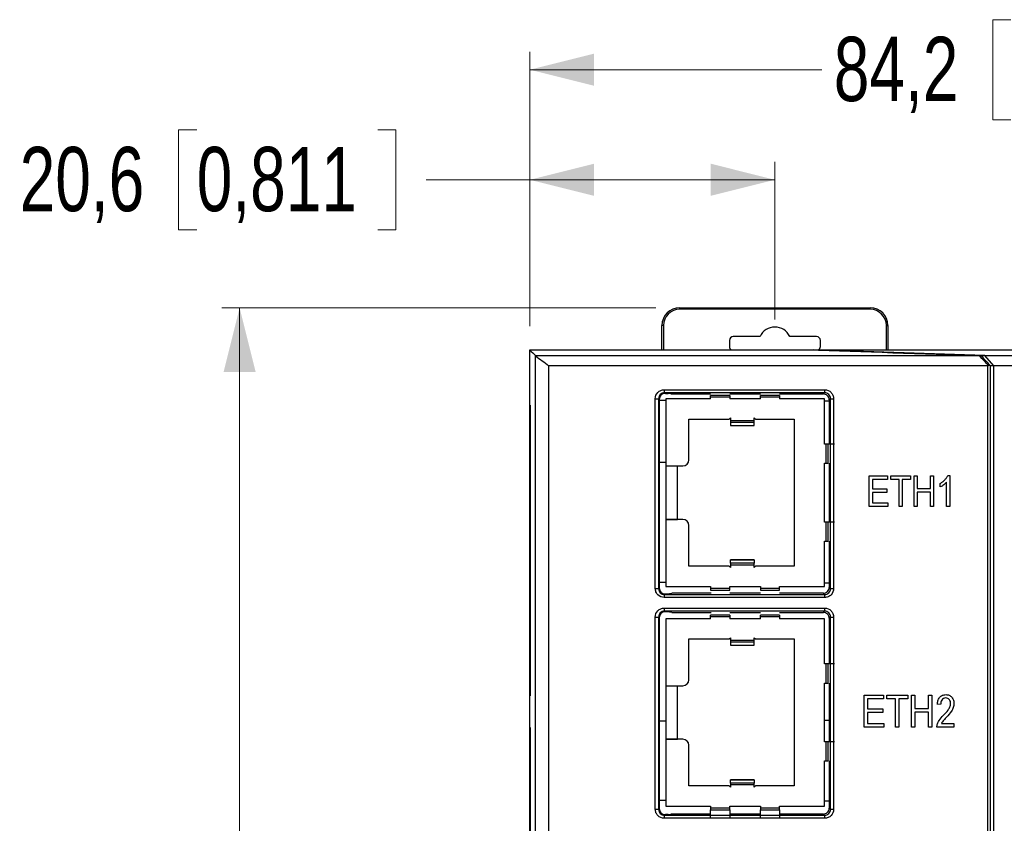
# Model space of a CAD drawing. Header units: millimetres. Extents: x 0 to 840, y 0 to 594.
# Tile 36 of 77: x 264 to 347, y 343 to 410. Entities that reach past the tile are written whole.
import ezdxf

# ---------------------------------------------------------------- set-up
doc = ezdxf.new("R2010")
doc.units = ezdxf.units.MM
doc.header["$LTSCALE"] = 2
doc.linetypes.add('SLD-Solid', pattern=[0])
doc.styles.add('SLDTEXTSTYLE2', font='ARIALN.TTF', dxfattribs={"width": 0.87})
doc.dimstyles.new('SLDDIMSTYLE0', dxfattribs={"dimtxt": 5.4, "dimasz": 5.4, "dimexe": 0, "dimexo": 0.0625, "dimgap": 1.35, "dimtad": 0, "dimdec": 1, "dimrnd": 1e-09, "dimzin": 12, "dimdsep": 46, "dimtxsty": 'SLDTEXTSTYLE2', "dimsah": 1, "dimcen": 0.09, "dimadec": 0, "dimazin": 3, "dimtfac": 1, "dimtdec": 3, "dimtofl": 0, "dimtmove": 0, "dimatfit": 3, "dimfxl": 1, "dimfrac": 2, "dimtolj": 1, "dimtzin": 12, "dimarcsym": 0})

# ---------------------------------------------------------------- blocks, each defined once
blk = doc.blocks.new('_D')
at = {"color": 1, "linetype": 'SLD-Solid', "lineweight": 18}
for p, q in [((278.864, 401.188), (277.343, 401.188)), ((277.343, 401.188), (277.343, 392.788)), ((294.089, 401.188), (295.611, 401.188)), ((295.611, 401.188), (295.611, 392.788)), ((306.879, 384.676), (306.879, 398.488)), ((327.478, 385.238), (327.478, 398.488)), ((306.879, 396.988), (298.146, 396.988)), ((327.478, 396.988), (306.879, 396.988)), ((277.343, 392.788), (278.864, 392.788)), ((295.611, 392.788), (294.089, 392.788))]:
    blk.add_line(p, q, dxfattribs=at)
for points in [[(306.879, 396.988), (312.279, 395.638), (312.279, 398.338)], [(327.478, 396.988), (322.078, 398.338), (322.078, 395.638)]]:
    blk.add_solid(points, dxfattribs=at)
at = {"color": 1, "linetype": 'SLD-Solid', "lineweight": 18, "char_height": 5.4, "attachment_point": 1, "style": 'SLDTEXTSTYLE2'}
for s, insert in [('20,6', (263.979, 399.749)), ('0,811', (278.864, 399.749))]:
    blk.add_mtext(s, dxfattribs=dict(at, insert=insert))
blk = doc.blocks.new('_D_1')
at = {"color": 1, "linetype": 'SLD-Solid', "lineweight": 18}
for p, q in [((347.312, 410.438), (345.791, 410.438)), ((345.791, 410.438), (345.791, 402.038)), ((362.537, 410.438), (364.059, 410.438)), ((364.059, 410.438), (364.059, 402.038)), ((306.879, 384.676), (306.879, 407.738)), ((391.128, 385.238), (391.128, 407.738)), ((306.879, 406.238), (331.413, 406.238)), ((391.128, 406.238), (366.594, 406.238)), ((345.791, 402.038), (347.312, 402.038)), ((364.059, 402.038), (362.537, 402.038))]:
    blk.add_line(p, q, dxfattribs=at)
for points in [[(306.879, 406.238), (312.279, 404.888), (312.279, 407.588)], [(391.128, 406.238), (385.728, 407.588), (385.728, 404.888)]]:
    blk.add_solid(points, dxfattribs=at)
at = {"color": 1, "linetype": 'SLD-Solid', "lineweight": 18, "char_height": 5.4, "attachment_point": 1, "style": 'SLDTEXTSTYLE2'}
for s, insert in [('84,2', (332.427, 408.999)), ('3,317', (347.312, 408.999))]:
    blk.add_mtext(s, dxfattribs=dict(at, insert=insert))
blk = doc.blocks.new('_D_2')
at = {"color": 1, "linetype": 'SLD-Solid', "lineweight": 18}
for p, q in [((317.478, 386.238), (280.971, 386.238)), ((282.471, 386.238), (282.471, 340.677)), ((278.271, 336.621), (278.271, 338.142)), ((278.271, 338.142), (286.671, 338.142)), ((286.671, 338.142), (286.671, 336.621)), ((278.271, 321.396), (278.271, 319.874)), ((286.671, 319.874), (286.671, 321.396)), ((278.271, 319.874), (286.671, 319.874)), ((282.471, 256.554), (282.471, 302.114)), ((317.266, 256.554), (280.971, 256.554))]:
    blk.add_line(p, q, dxfattribs=at)
for points in [[(282.471, 386.238), (281.121, 380.838), (283.821, 380.838)], [(282.471, 256.554), (283.821, 261.954), (281.121, 261.954)]]:
    blk.add_solid(points, dxfattribs=at)
at = {"color": 1, "linetype": 'SLD-Solid', "lineweight": 18, "char_height": 5.4, "attachment_point": 1, "rotation": 90, "style": 'SLDTEXTSTYLE2'}
for s, insert in [('5,106', (279.71, 321.396)), ('129,7', (279.71, 303.128))]:
    blk.add_mtext(s, dxfattribs=dict(at, insert=insert))

msp = doc.modelspace()

# ---------------------------------------------------------------- linework, layer by layer
at = {"color": 7, "linetype": 'SLD-Solid', "lineweight": 25}
for p, q in [((319.478, 386.11), (319.478, 386.238)), ((319.478, 386.238), (335.478, 386.238)), ((335.478, 386.11), (319.478, 386.11)), ((335.478, 386.11), (335.478, 386.238)), ((318.107, 384.738), (317.978, 384.738)), ((317.978, 382.693), (317.978, 384.738)), ((318.107, 384.738), (318.107, 382.693)), ((336.85, 384.738), (336.978, 384.738)), ((336.85, 382.693), (336.85, 384.738)), ((336.978, 384.738), (336.978, 382.693)), ((323.649, 383.488), (323.649, 382.988)), ((326.227, 383.817), (323.978, 383.817)), ((330.978, 383.817), (328.73, 383.817)), ((331.307, 382.988), (331.307, 383.488)), ((306.879, 382.676), (306.879, 382.693)), ((306.879, 382.693), (330.281, 382.693)), ((306.879, 378.064), (306.879, 382.676)), ((330.281, 382.693), (330.696, 382.693)), ((345.12, 382.218), (330.696, 382.693)), ((330.696, 382.693), (391.24, 382.693)), ((307.341, 382.189), (307.34, 382.218)), ((307.34, 382.218), (344.667, 382.218)), ((307.341, 268.197), (307.341, 382.189)), ((344.81, 382.218), (345.12, 382.218)), ((345.879, 381.367), (345.12, 382.218)), ((345.12, 382.218), (396.348, 382.218)), ((308.454, 381.367), (308.454, 269.019)), ((345.385, 381.367), (308.454, 381.367)), ((345.385, 269.019), (345.385, 381.367)), ((345.58, 381.367), (345.58, 269.019)), ((345.879, 381.367), (345.58, 381.367)), ((345.879, 269.019), (345.879, 381.367)), ((396.348, 381.367), (345.879, 381.367)), ((306.878, 378.503), (306.878, 379.452)), ((306.879, 378.503), (306.878, 378.503)), ((317.42, 362.643), (317.42, 378.593)), ((317.42, 378.593), (317.697, 378.593)), ((317.697, 378.593), (317.697, 362.643)), ((317.752, 378.538), (317.752, 362.698)), ((318.298, 378.453), (317.752, 378.455)), ((318.273, 379.037), (318.254, 379.037)), ((322.073, 378.57), (318.298, 378.57)), ((318.298, 378.57), (318.298, 372.945)), ((318.736, 379.002), (318.498, 379.028)), ((318.985, 378.993), (322.073, 378.993)), ((323.673, 378.873), (322.073, 378.873)), ((322.073, 378.72), (322.073, 378.873)), ((322.073, 378.57), (322.073, 378.72)), ((323.673, 378.72), (322.073, 378.72)), ((323.673, 378.993), (326.273, 378.993)), ((323.673, 378.873), (323.673, 378.72)), ((323.673, 378.72), (323.673, 378.57)), ((326.273, 378.57), (323.673, 378.57)), ((327.873, 378.873), (326.273, 378.873)), ((326.273, 378.72), (326.273, 378.873)), ((326.273, 378.57), (326.273, 378.72)), ((327.873, 378.72), (326.273, 378.72)), ((327.873, 378.993), (331.549, 378.993)), ((327.873, 378.873), (327.873, 378.72)), ((327.873, 378.72), (327.873, 378.57)), ((331.648, 378.57), (327.873, 378.57)), ((331.648, 374.77), (331.648, 378.57)), ((332.048, 378.393), (331.648, 378.395)), ((332.048, 378.492), (332.048, 374.77)), ((332.15, 378.594), (332.416, 378.594)), ((332.15, 362.642), (332.15, 378.594)), ((332.416, 378.594), (332.416, 362.642)), ((306.879, 378.064), (306.9, 378.062)), ((306.879, 378.064), (306.879, 378.064)), ((306.879, 353.622), (306.879, 378.064)), ((306.9, 378.062), (306.9, 353.624)), ((306.9, 378.054), (306.9, 353.632)), ((320.248, 376.87), (323.637, 376.87)), ((320.248, 373.445), (320.248, 376.87)), ((323.637, 376.87), (323.744, 376.976)), ((323.744, 376.976), (323.744, 376.776)), ((323.744, 376.776), (325.744, 376.776)), ((323.744, 376.776), (323.744, 376.622)), ((325.744, 376.976), (325.85, 376.87)), ((325.744, 376.776), (325.744, 376.976)), ((325.744, 376.622), (325.744, 376.776)), ((325.85, 376.87), (329.098, 376.87)), ((329.098, 376.87), (329.098, 364.52)), ((323.744, 376.622), (325.744, 376.622)), ((323.744, 376.622), (323.744, 376.346)), ((323.744, 376.346), (325.744, 376.346)), ((323.744, 376.346), (323.744, 376.345)), ((323.744, 376.345), (325.744, 376.345)), ((325.744, 376.346), (325.744, 376.622)), ((325.744, 376.345), (325.744, 376.346)), ((331.798, 374.77), (331.648, 374.77)), ((331.798, 373.17), (331.798, 374.77)), ((332.483, 374.77), (331.798, 374.77)), ((331.952, 374.77), (331.798, 374.77)), ((331.952, 373.17), (331.952, 374.77)), ((306.879, 372.782), (306.878, 372.781)), ((306.878, 363.605), (306.878, 372.781)), ((318.298, 373.233), (317.752, 373.231)), ((318.298, 372.945), (319.748, 372.945)), ((318.298, 372.945), (318.298, 368.445)), ((319.298, 368.445), (319.298, 372.945)), ((331.648, 373.17), (331.798, 373.17)), ((331.648, 368.22), (331.648, 373.17)), ((331.798, 373.17), (331.952, 373.17)), ((332.048, 373.17), (332.048, 368.22)), ((335.413, 369.543), (335.413, 372.111)), ((335.413, 372.111), (336.947, 372.111)), ((336.947, 371.811), (335.68, 371.811)), ((335.68, 371.811), (335.68, 371.011)), ((336.947, 372.111), (336.947, 371.811)), ((337.214, 371.811), (337.214, 372.111)), ((337.214, 372.111), (338.882, 372.111)), ((337.915, 371.811), (337.214, 371.811)), ((337.915, 369.543), (337.915, 371.811)), ((338.882, 371.811), (338.182, 371.811)), ((338.182, 371.811), (338.182, 369.543)), ((338.882, 372.111), (338.882, 371.811)), ((339.182, 369.543), (339.182, 372.111)), ((339.182, 372.111), (339.449, 372.111)), ((339.449, 372.111), (339.449, 371.044)), ((340.55, 371.044), (340.55, 372.111)), ((340.55, 372.111), (340.817, 372.111)), ((340.817, 372.111), (340.817, 369.543)), ((342.011, 372.145), (342.184, 372.145)), ((342.184, 372.145), (342.184, 369.543)), ((335.68, 371.011), (336.881, 371.011)), ((336.881, 371.011), (336.881, 370.71)), ((339.449, 371.044), (340.55, 371.044)), ((341.384, 371.177), (341.384, 371.478)), ((341.917, 369.543), (341.917, 371.578)), ((336.881, 370.71), (335.68, 370.71)), ((335.68, 370.71), (335.68, 369.843)), ((340.55, 370.744), (339.449, 370.744)), ((339.449, 370.744), (339.449, 369.543)), ((340.55, 369.543), (340.55, 370.744)), ((336.981, 369.543), (335.413, 369.543)), ((335.68, 369.843), (336.981, 369.843)), ((336.981, 369.843), (336.981, 369.543)), ((338.182, 369.543), (337.915, 369.543)), ((339.449, 369.543), (339.182, 369.543)), ((340.817, 369.543), (340.55, 369.543)), ((342.184, 369.543), (341.917, 369.543)), ((319.748, 368.445), (318.298, 368.445)), ((318.298, 368.445), (318.298, 362.82)), ((318.298, 368.445), (319.298, 368.445)), ((319.748, 368.445), (319.298, 368.445)), ((320.248, 364.52), (320.248, 367.945)), ((331.798, 368.22), (331.648, 368.22)), ((331.798, 366.62), (331.798, 368.22)), ((332.483, 368.22), (331.798, 368.22)), ((331.952, 368.22), (331.798, 368.22)), ((331.952, 366.62), (331.952, 368.22)), ((331.648, 366.62), (331.798, 366.62)), ((331.648, 362.82), (331.648, 366.62)), ((331.798, 366.62), (331.952, 366.62)), ((332.048, 366.62), (332.048, 362.744)), ((323.637, 364.52), (320.248, 364.52)), ((323.744, 364.414), (323.637, 364.52)), ((325.744, 365.045), (323.744, 365.045)), ((323.744, 365.045), (323.744, 365.043)), ((323.744, 365.043), (325.744, 365.043)), ((323.744, 364.768), (323.744, 365.043)), ((325.744, 364.768), (323.744, 364.768)), ((323.744, 364.768), (323.744, 364.614)), ((323.744, 364.614), (323.744, 364.414)), ((325.744, 364.614), (323.744, 364.614)), ((325.744, 365.043), (325.744, 365.045)), ((325.744, 365.043), (325.744, 364.768)), ((325.744, 364.614), (325.744, 364.768)), ((325.744, 364.414), (325.744, 364.614)), ((325.85, 364.52), (325.744, 364.414)), ((329.098, 364.52), (325.85, 364.52)), ((306.879, 363.604), (306.878, 363.605)), ((317.42, 362.643), (317.697, 362.643)), ((318.298, 363.153), (317.752, 363.155)), ((318.298, 362.82), (322.073, 362.82)), ((322.073, 362.82), (322.073, 362.67)), ((322.073, 362.67), (323.673, 362.67)), ((322.073, 362.67), (322.073, 362.516)), ((323.673, 362.82), (326.273, 362.82)), ((323.673, 362.67), (323.673, 362.82)), ((323.673, 362.516), (323.673, 362.67)), ((326.273, 362.82), (326.273, 362.67)), ((326.273, 362.67), (327.873, 362.67)), ((326.273, 362.67), (326.273, 362.516)), ((327.873, 362.82), (331.648, 362.82)), ((327.873, 362.67), (327.873, 362.82)), ((327.873, 362.516), (327.873, 362.67)), ((332.048, 363.093), (331.648, 363.095)), ((332.15, 362.642), (332.416, 362.642)), ((318.254, 362.199), (318.429, 362.2)), ((318.429, 362.2), (318.812, 362.243)), ((322.108, 362.243), (318.812, 362.243)), ((322.073, 362.516), (323.673, 362.516)), ((326.273, 362.243), (323.673, 362.243)), ((326.273, 362.516), (327.873, 362.516)), ((331.549, 362.243), (327.873, 362.243)), ((317.42, 344.093), (317.42, 360.243)), ((317.42, 360.243), (317.697, 360.243)), ((317.697, 360.243), (317.697, 344.093)), ((317.752, 360.188), (317.752, 344.148)), ((318.429, 360.686), (318.254, 360.687)), ((318.812, 360.643), (318.429, 360.686)), ((318.812, 360.643), (322.108, 360.643)), ((323.673, 360.408), (322.073, 360.408)), ((322.073, 360.254), (322.073, 360.408)), ((322.073, 360.104), (322.073, 360.254)), ((323.673, 360.254), (322.073, 360.254)), ((323.673, 360.643), (326.273, 360.643)), ((323.673, 360.408), (323.673, 360.254)), ((323.673, 360.254), (323.673, 360.104)), ((327.873, 360.408), (326.273, 360.408)), ((326.273, 360.254), (326.273, 360.408)), ((326.273, 360.104), (326.273, 360.254)), ((327.873, 360.254), (326.273, 360.254)), ((327.873, 360.643), (331.549, 360.643)), ((327.873, 360.408), (327.873, 360.254)), ((327.873, 360.254), (327.873, 360.104)), ((332.048, 360.142), (332.048, 356.304)), ((332.15, 360.244), (332.416, 360.244)), ((332.15, 344.092), (332.15, 360.244)), ((332.416, 360.244), (332.416, 344.092)), ((322.073, 360.104), (318.298, 360.104)), ((318.298, 360.104), (318.298, 354.479)), ((326.273, 360.104), (323.673, 360.104)), ((331.648, 360.104), (327.873, 360.104)), ((331.648, 356.304), (331.648, 360.104)), ((323.637, 358.404), (323.744, 358.51)), ((323.744, 358.51), (323.744, 358.31)), ((325.744, 358.51), (325.85, 358.404)), ((325.744, 358.31), (325.744, 358.51)), ((320.248, 358.404), (323.637, 358.404)), ((320.248, 354.979), (320.248, 358.404)), ((323.744, 358.31), (325.744, 358.31)), ((323.744, 358.31), (323.744, 358.156)), ((323.744, 358.156), (325.744, 358.156)), ((323.744, 358.156), (323.744, 357.88)), ((323.744, 357.88), (325.744, 357.88)), ((323.744, 357.88), (323.744, 357.879)), ((323.744, 357.879), (325.744, 357.879)), ((325.744, 358.156), (325.744, 358.31)), ((325.744, 357.88), (325.744, 358.156)), ((325.744, 357.879), (325.744, 357.88)), ((325.85, 358.404), (329.098, 358.404)), ((329.098, 358.404), (329.098, 346.054)), ((331.798, 356.304), (331.648, 356.304)), ((331.798, 354.704), (331.798, 356.304)), ((332.483, 356.304), (331.798, 356.304)), ((331.952, 356.304), (331.798, 356.304)), ((331.952, 354.704), (331.952, 356.304)), ((318.298, 354.479), (319.748, 354.479)), ((318.298, 354.479), (318.298, 349.979)), ((319.298, 349.979), (319.298, 354.479)), ((331.648, 354.704), (331.798, 354.704)), ((331.648, 349.754), (331.648, 354.704)), ((331.798, 354.704), (331.952, 354.704)), ((332.048, 354.704), (332.048, 349.754)), ((306.9, 353.624), (306.879, 353.622)), ((306.879, 350.964), (306.879, 353.622)), ((306.879, 353.622), (306.879, 353.622)), ((334.994, 350.993), (334.994, 353.693)), ((334.994, 353.693), (336.607, 353.693)), ((336.607, 353.693), (336.607, 353.377)), ((336.887, 353.693), (338.64, 353.693)), ((336.887, 353.377), (336.887, 353.693)), ((338.64, 353.693), (338.64, 353.377)), ((338.956, 353.693), (339.237, 353.693)), ((338.956, 350.993), (338.956, 353.693)), ((339.237, 353.693), (339.237, 352.571)), ((340.394, 352.571), (340.394, 353.693)), ((340.394, 353.693), (340.674, 353.693)), ((340.674, 353.693), (340.674, 350.993)), ((336.607, 353.377), (335.274, 353.377)), ((335.274, 353.377), (335.274, 352.536)), ((337.624, 353.377), (336.887, 353.377)), ((337.624, 350.993), (337.624, 353.377)), ((338.64, 353.377), (337.904, 353.377)), ((337.904, 353.377), (337.904, 350.993)), ((341.411, 352.886), (341.13, 352.922)), ((335.274, 352.536), (336.537, 352.536)), ((336.537, 352.22), (335.274, 352.22)), ((335.274, 352.22), (335.274, 351.309)), ((336.537, 352.536), (336.537, 352.22)), ((339.237, 352.571), (340.394, 352.571)), ((340.394, 352.255), (339.237, 352.255)), ((339.237, 352.255), (339.237, 350.993)), ((340.394, 350.993), (340.394, 352.255)), ((306.878, 344.903), (306.878, 351.483)), ((306.878, 351.483), (306.879, 351.483)), ((317.752, 351.531), (318.298, 351.533)), ((331.648, 351.591), (332.048, 351.593)), ((335.274, 351.309), (336.642, 351.309)), ((336.642, 351.309), (336.642, 350.993)), ((341.481, 351.309), (342.533, 351.309)), ((342.533, 351.309), (342.533, 350.993)), ((306.879, 350.964), (306.9, 350.962)), ((306.879, 350.964), (306.879, 350.964)), ((306.879, 326.522), (306.879, 350.964)), ((306.9, 350.962), (306.9, 326.524)), ((306.9, 350.954), (306.9, 326.532)), ((336.642, 350.993), (334.994, 350.993)), ((337.904, 350.993), (337.624, 350.993)), ((339.237, 350.993), (338.956, 350.993)), ((340.674, 350.993), (340.394, 350.993)), ((342.533, 350.993), (341.095, 350.993)), ((319.748, 349.979), (318.298, 349.979)), ((318.298, 349.979), (318.298, 344.354)), ((318.298, 349.979), (319.298, 349.979)), ((319.748, 349.979), (319.298, 349.979)), ((320.248, 346.054), (320.248, 349.479)), ((331.798, 349.754), (331.648, 349.754)), ((331.798, 348.154), (331.798, 349.754)), ((332.483, 349.754), (331.798, 349.754)), ((331.952, 349.754), (331.798, 349.754)), ((331.952, 348.154), (331.952, 349.754)), ((331.648, 348.154), (331.798, 348.154)), ((331.648, 344.354), (331.648, 348.154)), ((331.798, 348.154), (331.952, 348.154)), ((332.048, 348.154), (332.048, 344.194)), ((323.637, 346.054), (320.248, 346.054)), ((323.744, 345.948), (323.637, 346.054)), ((325.744, 346.579), (323.744, 346.579)), ((323.744, 346.579), (323.744, 346.578)), ((323.744, 346.578), (325.744, 346.578)), ((323.744, 346.302), (323.744, 346.578)), ((325.744, 346.302), (323.744, 346.302)), ((323.744, 346.302), (323.744, 346.148)), ((323.744, 346.148), (323.744, 345.948)), ((325.744, 346.148), (323.744, 346.148)), ((325.744, 346.578), (325.744, 346.579)), ((325.744, 346.578), (325.744, 346.302)), ((325.744, 346.148), (325.744, 346.302)), ((325.744, 345.948), (325.744, 346.148)), ((325.85, 346.054), (325.744, 345.948)), ((329.098, 346.054), (325.85, 346.054)), ((306.878, 344.903), (306.879, 344.903)), ((317.752, 344.855), (318.298, 344.853)), ((331.648, 344.795), (332.048, 344.793)), ((317.42, 344.093), (317.697, 344.093)), ((318.254, 343.649), (318.273, 343.649)), ((318.298, 344.354), (322.073, 344.354)), ((318.498, 343.658), (318.736, 343.684)), ((322.073, 343.693), (318.985, 343.693)), ((322.073, 344.354), (322.073, 344.204)), ((322.073, 344.204), (323.673, 344.204)), ((322.073, 344.204), (322.073, 344.05)), ((322.073, 344.05), (323.673, 344.05)), ((322.073, 343.346), (322.073, 344.05)), ((323.673, 344.354), (326.273, 344.354)), ((323.673, 344.204), (323.673, 344.354)), ((323.673, 344.05), (323.673, 344.204)), ((323.673, 344.05), (323.673, 343.346)), ((326.273, 343.693), (323.673, 343.693)), ((326.273, 344.354), (326.273, 344.204)), ((326.273, 344.204), (327.873, 344.204)), ((326.273, 344.204), (326.273, 344.05)), ((326.273, 344.05), (327.873, 344.05)), ((326.273, 343.346), (326.273, 344.05)), ((327.873, 344.354), (331.648, 344.354)), ((327.873, 344.204), (327.873, 344.354)), ((327.873, 344.05), (327.873, 344.204)), ((327.873, 344.05), (327.873, 343.346)), ((331.549, 343.693), (327.873, 343.693)), ((332.15, 344.092), (332.416, 344.092))]:
    msp.add_line(p, q, dxfattribs=at)
at = {"color": 7, "linetype": 'SLD-Solid', "lineweight": 25, "flags": 128}
for points in [[(317.752, 378.538), (317.716, 378.574), (317.697, 378.593)], [(318.195, 379.096), (318.234, 379.056), (318.254, 379.037)], [(331.549, 378.993), (331.601, 379.045), (331.652, 379.096)], [(332.15, 378.594), (332.107, 378.551), (332.048, 378.492)], [(317.697, 362.643), (317.716, 362.662), (317.752, 362.698)], [(332.048, 362.744), (332.107, 362.685), (332.15, 362.642)], [(318.254, 362.199), (318.201, 362.146), (318.195, 362.14)], [(331.652, 362.14), (331.612, 362.18), (331.549, 362.243)], [(317.752, 360.188), (317.716, 360.224), (317.697, 360.243)], [(318.195, 360.746), (318.234, 360.706), (318.254, 360.687)], [(331.549, 360.643), (331.601, 360.695), (331.652, 360.746)], [(332.15, 360.244), (332.107, 360.201), (332.048, 360.142)], [(317.697, 344.093), (317.716, 344.112), (317.752, 344.148)], [(318.254, 343.649), (318.201, 343.596), (318.195, 343.59)], [(331.652, 343.59), (331.612, 343.63), (331.549, 343.693)], [(332.048, 344.194), (332.107, 344.135), (332.15, 344.092)]]:
    msp.add_lwpolyline(points, dxfattribs=at)
at = {"color": 7, "linetype": 'SLD-Solid', "lineweight": 25}
for centre, radius, start, end in [((319.478, 384.738), 1.5, 90, 180), ((319.478, 384.738), 1.372, 90, 180), ((335.478, 384.738), 1.5, 0, 90), ((335.478, 384.738), 1.372, 0, 90), ((327.478, 383.238), 1.379, 24.82338, 155.17662), ((323.978, 383.488), 0.329, 90, 180), ((330.978, 383.488), 0.329, 0, 90), ((323.978, 382.988), 0.329, 180, 243.76786), ((330.978, 382.988), 0.329, 296.23214, 0), ((318.882, 379.288), 0.714, 175.36981, 195.6151), ((330.428, 379.288), 1.239, 351.10355, 2.68453), ((307.129, 378.064), 0.25, 180, 203.53113), ((319.748, 373.445), 0.5, 270, 0), ((319.748, 367.945), 0.5, 0, 90), ((319.748, 367.945), 0.5, 0, 90), ((318.882, 361.947), 0.713, 164.38456, 184.63053), ((330.428, 361.948), 1.239, 357.31547, 8.89645), ((318.882, 360.938), 0.713, 175.36944, 195.61563), ((330.428, 360.938), 1.239, 351.10353, 2.68446), ((319.748, 354.979), 0.5, 270, 0), ((307.129, 353.622), 0.25, 156.46887, 180), ((307.129, 350.964), 0.25, 180, 203.53113), ((319.748, 349.479), 0.5, 0, 90), ((319.748, 349.479), 0.5, 0, 90), ((318.882, 343.397), 0.714, 164.38483, 184.63026), ((330.428, 343.398), 1.239, 357.31557, 8.89634)]:
    msp.add_arc(centre, radius, start, end, dxfattribs=at)
msp.add_ellipse((345.33, 381.633), major_axis=(-0.25, 0.266), ratio=0.026135, start_param=2.924265, end_param=3.117049, dxfattribs=at)
for points in [[(306.879, 382.676), (307.033, 382.525), (307.186, 382.372), (307.34, 382.218)], [(330.281, 382.693), (334.919, 382.541), (339.766, 382.382), (344.768, 382.219)], [(307.341, 382.189), (307.713, 381.918), (308.084, 381.644), (308.454, 381.367)], [(344.667, 382.218), (344.706, 382.218), (344.743, 382.218), (344.768, 382.219)], [(344.768, 382.219), (344.795, 382.218), (344.808, 382.218), (344.81, 382.218)], [(345.385, 381.367), (345.4, 381.367), (345.416, 381.368), (345.431, 381.372)], [(345.573, 381.372), (345.554, 381.387), (345.5, 381.387), (345.431, 381.372)], [(318.171, 379.346), (322.661, 379.345), (327.159, 379.345), (331.665, 379.346)], [(331.652, 379.096), (327.158, 379.096), (322.672, 379.096), (318.195, 379.096)], [(318.273, 379.037), (318.367, 379.036), (318.456, 379.033), (318.498, 379.028)], [(331.665, 361.89), (327.159, 361.891), (322.661, 361.89), (318.171, 361.89)], [(318.195, 362.14), (322.672, 362.14), (327.158, 362.14), (331.652, 362.14)], [(318.171, 360.996), (322.661, 360.995), (327.159, 360.995), (331.665, 360.996)], [(331.652, 360.746), (327.158, 360.746), (322.672, 360.746), (318.195, 360.746)], [(318.195, 343.59), (322.672, 343.59), (327.158, 343.59), (331.652, 343.59)], [(318.498, 343.658), (318.456, 343.653), (318.367, 343.649), (318.273, 343.649)], [(331.665, 343.34), (327.159, 343.341), (322.661, 343.34), (318.171, 343.34)]]:
    msp.add_open_spline(points, degree=3, dxfattribs=at)
for points, knots in [([(345.431, 381.372), (345.316, 381.498), (345.202, 381.625), (345.088, 381.751), (344.948, 381.907), (344.807, 382.062), (344.667, 382.218)], [0.000007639, 0.000007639, 0.000007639, 0.000007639, 0.000594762, 0.000594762, 0.000594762, 0.001317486, 0.001317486, 0.001317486, 0.001317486]), ([(344.81, 382.218), (344.95, 382.062), (345.091, 381.907), (345.231, 381.751), (345.345, 381.625), (345.459, 381.498), (345.573, 381.372)], [0, 0, 0, 0, 0.000722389, 0.000722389, 0.000722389, 0.001309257, 0.001309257, 0.001309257, 0.001309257]), ([(317.42, 378.593), (317.42, 378.792), (317.502, 378.987), (317.709, 379.195), (317.793, 379.251), (317.974, 379.327), (318.072, 379.346), (318.171, 379.346)], [0, 0, 0, 0, 0.5, 0.5, 0.75, 0.75, 1, 1, 1, 1]), ([(331.665, 379.346), (331.864, 379.346), (332.058, 379.264), (332.266, 379.056), (332.321, 378.973), (332.397, 378.791), (332.416, 378.694), (332.416, 378.594)], [0, 0, 0, 0, 0.5, 0.5, 0.75, 0.75, 1, 1, 1, 1]), ([(318.195, 379.096), (318.063, 379.096), (317.934, 379.041), (317.751, 378.856), (317.697, 378.726), (317.697, 378.593)], [0, 0, 0, 0, 0.5, 0.5, 1, 1, 1, 1]), ([(318.254, 379.037), (318.121, 379.038), (317.992, 378.984), (317.806, 378.8), (317.752, 378.67), (317.752, 378.538)], [0, 0, 0, 0, 0.5, 0.5, 1, 1, 1, 1]), ([(318.736, 379.002), (318.759, 378.999), (318.795, 378.997), (318.883, 378.994), (318.934, 378.993), (318.985, 378.993)], [0, 0, 0, 0, 0.5, 0.5, 1, 1, 1, 1]), ([(332.048, 378.492), (332.048, 378.624), (331.994, 378.754), (331.81, 378.938), (331.681, 378.993), (331.549, 378.993)], [0, 0, 0, 0, 0.5, 0.5, 1, 1, 1, 1]), ([(332.15, 378.594), (332.15, 378.727), (332.097, 378.856), (331.913, 379.041), (331.784, 379.096), (331.652, 379.096)], [0, 0, 0, 0, 0.5, 0.5, 1, 1, 1, 1]), ([(341.384, 371.478), (341.45, 371.517), (341.515, 371.559), (341.638, 371.654), (341.695, 371.706), (341.803, 371.818), (341.854, 371.877), (341.921, 371.973), (341.942, 372.005), (341.98, 372.073), (341.996, 372.109), (342.011, 372.145)], [0, 0, 0, 0, 0.25, 0.25, 0.5, 0.5, 0.75, 0.75, 0.875, 0.875, 1, 1, 1, 1]), ([(341.917, 371.578), (341.88, 371.535), (341.842, 371.495), (341.758, 371.42), (341.714, 371.385), (341.58, 371.285), (341.485, 371.225), (341.384, 371.177)], [0, 0, 0, 0, 0.25, 0.25, 0.5, 0.5, 1, 1, 1, 1]), ([(318.171, 361.89), (317.972, 361.89), (317.778, 361.972), (317.571, 362.18), (317.515, 362.263), (317.439, 362.446), (317.42, 362.543), (317.42, 362.643)], [0, 0, 0, 0, 0.5, 0.5, 0.75, 0.75, 1, 1, 1, 1]), ([(317.697, 362.643), (317.697, 362.51), (317.751, 362.38), (317.934, 362.195), (318.063, 362.14), (318.195, 362.14)], [0, 0, 0, 0, 0.5, 0.5, 1, 1, 1, 1]), ([(317.752, 362.698), (317.752, 362.566), (317.806, 362.436), (317.991, 362.252), (318.121, 362.198), (318.254, 362.199)], [0, 0, 0, 0, 0.5, 0.5, 1, 1, 1, 1]), ([(331.549, 362.243), (331.681, 362.243), (331.81, 362.297), (331.994, 362.482), (332.048, 362.612), (332.048, 362.744)], [0, 0, 0, 0, 0.5, 0.5, 1, 1, 1, 1]), ([(331.652, 362.14), (331.784, 362.14), (331.913, 362.195), (332.096, 362.38), (332.15, 362.509), (332.15, 362.642)], [0, 0, 0, 0, 0.5, 0.5, 1, 1, 1, 1]), ([(332.416, 362.642), (332.416, 362.443), (332.335, 362.248), (332.127, 362.041), (332.043, 361.985), (331.862, 361.91), (331.764, 361.89), (331.665, 361.89)], [0, 0, 0, 0, 0.5, 0.5, 0.75, 0.75, 1, 1, 1, 1]), ([(317.42, 360.243), (317.42, 360.442), (317.502, 360.637), (317.709, 360.845), (317.793, 360.901), (317.974, 360.977), (318.072, 360.996), (318.171, 360.996)], [0, 0, 0, 0, 0.5, 0.5, 0.75, 0.75, 1, 1, 1, 1]), ([(331.665, 360.996), (331.864, 360.996), (332.058, 360.914), (332.266, 360.706), (332.321, 360.623), (332.397, 360.441), (332.416, 360.344), (332.416, 360.244)], [0, 0, 0, 0, 0.5, 0.5, 0.75, 0.75, 1, 1, 1, 1]), ([(318.195, 360.746), (318.063, 360.746), (317.934, 360.691), (317.751, 360.506), (317.697, 360.376), (317.697, 360.243)], [0, 0, 0, 0, 0.5, 0.5, 1, 1, 1, 1]), ([(318.254, 360.687), (318.121, 360.688), (317.992, 360.634), (317.806, 360.45), (317.752, 360.32), (317.752, 360.188)], [0, 0, 0, 0, 0.5, 0.5, 1, 1, 1, 1]), ([(332.048, 360.142), (332.048, 360.274), (331.994, 360.404), (331.81, 360.588), (331.681, 360.643), (331.549, 360.643)], [0, 0, 0, 0, 0.5, 0.5, 1, 1, 1, 1]), ([(332.15, 360.244), (332.15, 360.377), (332.097, 360.506), (331.913, 360.691), (331.784, 360.746), (331.652, 360.746)], [0, 0, 0, 0, 0.5, 0.5, 1, 1, 1, 1]), ([(341.13, 352.922), (341.139, 353.023), (341.153, 353.122), (341.21, 353.314), (341.254, 353.409), (341.379, 353.567), (341.461, 353.631), (341.601, 353.692), (341.649, 353.706), (341.748, 353.724), (341.798, 353.727), (341.849, 353.728)], [0, 0, 0, 0, 0.25, 0.25, 0.5, 0.5, 0.75, 0.75, 0.875, 0.875, 1, 1, 1, 1]), ([(341.849, 353.728), (341.896, 353.727), (341.943, 353.725), (342.036, 353.709), (342.082, 353.697), (342.17, 353.66), (342.211, 353.637), (342.288, 353.58), (342.321, 353.545), (342.411, 353.433), (342.457, 353.347), (342.518, 353.165), (342.531, 353.068), (342.533, 352.971)], [0, 0, 0, 0, 0.125, 0.125, 0.25, 0.25, 0.375, 0.375, 0.5, 0.5, 0.75, 0.75, 1, 1, 1, 1]), ([(341.838, 353.448), (341.773, 353.446), (341.707, 353.433), (341.592, 353.371), (341.542, 353.324), (341.468, 353.213), (341.445, 353.151), (341.416, 353.02), (341.411, 352.953), (341.411, 352.886)], [0, 0, 0, 0, 0.25, 0.25, 0.5, 0.5, 0.75, 0.75, 1, 1, 1, 1]), ([(341.648, 351.995), (341.785, 352.136), (341.921, 352.279), (342.097, 352.516), (342.15, 352.6), (342.207, 352.737), (342.223, 352.783), (342.246, 352.878), (342.25, 352.927), (342.252, 352.977)], [0, 0, 0, 0, 0.5, 0.5, 0.75, 0.75, 0.875, 0.875, 1, 1, 1, 1]), ([(342.252, 352.977), (342.251, 353.036), (342.245, 353.094), (342.21, 353.206), (342.182, 353.258), (342.106, 353.348), (342.06, 353.386), (341.955, 353.436), (341.897, 353.446), (341.838, 353.448)], [0, 0, 0, 0, 0.25, 0.25, 0.5, 0.5, 0.75, 0.75, 1, 1, 1, 1]), ([(342.533, 352.971), (342.53, 352.859), (342.515, 352.749), (342.44, 352.536), (342.386, 352.438), (342.198, 352.163), (342.048, 351.997), (341.898, 351.833)], [0, 0, 0, 0, 0.25, 0.25, 0.5, 0.5, 1, 1, 1, 1]), ([(341.095, 350.993), (341.095, 351.043), (341.098, 351.092), (341.117, 351.187), (341.13, 351.234), (341.18, 351.373), (341.223, 351.462), (341.381, 351.707), (341.513, 351.854), (341.648, 351.995)], [0, 0, 0, 0, 0.125, 0.125, 0.25, 0.25, 0.5, 0.5, 1, 1, 1, 1]), ([(341.898, 351.833), (341.821, 351.751), (341.744, 351.67), (341.634, 351.543), (341.598, 351.5), (341.533, 351.408), (341.506, 351.359), (341.481, 351.309)], [0, 0, 0, 0, 0.5, 0.5, 0.75, 0.75, 1, 1, 1, 1]), ([(318.171, 343.34), (317.972, 343.34), (317.778, 343.422), (317.571, 343.63), (317.515, 343.713), (317.439, 343.896), (317.42, 343.993), (317.42, 344.093)], [0, 0, 0, 0, 0.5, 0.5, 0.75, 0.75, 1, 1, 1, 1]), ([(317.697, 344.093), (317.697, 343.96), (317.751, 343.83), (317.934, 343.645), (318.063, 343.59), (318.195, 343.59)], [0, 0, 0, 0, 0.5, 0.5, 1, 1, 1, 1]), ([(317.752, 344.148), (317.752, 344.016), (317.806, 343.886), (317.991, 343.702), (318.121, 343.648), (318.254, 343.649)], [0, 0, 0, 0, 0.5, 0.5, 1, 1, 1, 1]), ([(318.985, 343.693), (318.934, 343.693), (318.883, 343.692), (318.795, 343.689), (318.759, 343.687), (318.736, 343.684)], [0, 0, 0, 0, 0.5, 0.5, 1, 1, 1, 1]), ([(331.549, 343.693), (331.681, 343.693), (331.81, 343.747), (331.994, 343.932), (332.048, 344.062), (332.048, 344.194)], [0, 0, 0, 0, 0.5, 0.5, 1, 1, 1, 1]), ([(331.652, 343.59), (331.784, 343.59), (331.913, 343.645), (332.096, 343.83), (332.15, 343.959), (332.15, 344.092)], [0, 0, 0, 0, 0.5, 0.5, 1, 1, 1, 1]), ([(332.416, 344.092), (332.416, 343.893), (332.335, 343.698), (332.127, 343.491), (332.043, 343.435), (331.862, 343.36), (331.764, 343.34), (331.665, 343.34)], [0, 0, 0, 0, 0.5, 0.5, 0.75, 0.75, 1, 1, 1, 1])]:
    msp.add_open_spline(points, degree=3, knots=knots, dxfattribs=at)

# ---------------------------------------------------------------- dimensions: what is measured, and where the dimension line sits
at = {"color": 1, "linetype": 'SLD-Solid', "lineweight": 18}
for base, p2, picture, middle in [((391.128, 406.238), (391.128, 383.238), '_D_1', (349.004, 406.238)), ((327.478, 396.988), (327.478, 383.238), '_D', (280.556, 396.988))]:
    dim = msp.add_linear_dim(base=base, p1=(306.879, 382.676), p2=p2, dimstyle='SLDDIMSTYLE0', dxfattribs=at)
    dim.commit()
    dim.dimension.update_dxf_attribs({"geometry": picture, "text_midpoint": middle, "dimtype": 160})
dim = msp.add_linear_dim(base=(282.471, 256.554), p1=(319.478, 386.238), p2=(319.266, 256.554), angle=90, dimstyle='SLDDIMSTYLE0', dxfattribs=at)
dim.commit()
dim.dimension.update_dxf_attribs({"geometry": '_D_2', "text_midpoint": (282.471, 321.396), "dimtype": 160})

doc.saveas('drawing.dxf')
